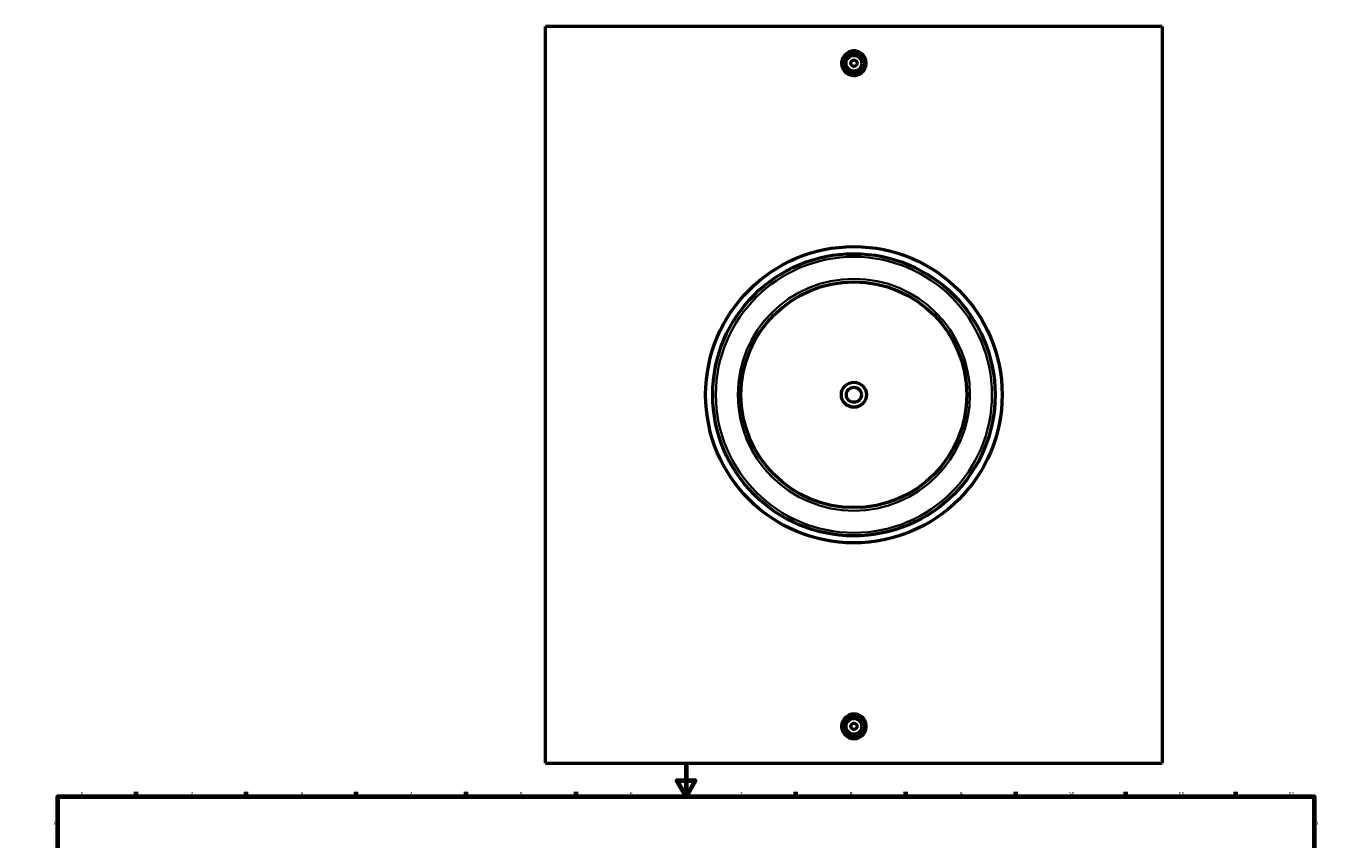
# Model space of a CAD drawing. Header units: millimetres. Extents: x -309 to 1498, y -360 to 1086.
# Tile 3 of 5: x 0 to 841, y 546 to 1065. Entities that reach past the tile are written whole.
import ezdxf

# ---------------------------------------------------------------- set-up
doc = ezdxf.new("R2010")
doc.units = ezdxf.units.MM
for name, color, linetype, lineweight in [('Border (ANSI)', 7, 'Continuous', 70), ('Visible (ANSI)', 7, 'Continuous', 50), ('Visible Narrow (ANSI)', 7, 'Continuous', 35)]:
    doc.layers.add(name, color=color, linetype=linetype, lineweight=lineweight)
doc.styles.add('Note Text (ANSI)', font='tahoma.ttf')

# ---------------------------------------------------------------- blocks, each defined once
blk = doc.blocks.new('Borders Default Border')
at = {"layer": 'Border (ANSI)'}
for p, q in [((70.08, 574), (70.08, 576.8)), ((140.17, 574), (140.17, 576.8)), ((210.25, 574), (210.25, 576.8)), ((280.33, 574), (280.33, 576.8)), ((350.42, 574), (350.42, 576.8)), ((490.58, 574), (490.58, 576.8)), ((560.67, 574), (560.67, 576.8)), ((630.75, 574), (630.75, 576.8)), ((700.83, 574), (700.83, 576.8)), ((770.92, 574), (770.92, 576.8)), ((20, 519.75), (17.2, 519.75)), ((821, 519.75), (823.8, 519.75)), ((20, 445.5), (17.2, 445.5)), ((821, 445.5), (823.8, 445.5)), ((20, 371.25), (17.2, 371.25)), ((821, 371.25), (823.8, 371.25)), ((20, 222.75), (17.2, 222.75)), ((821, 222.75), (823.8, 222.75)), ((20, 148.5), (17.2, 148.5)), ((821, 148.5), (823.8, 148.5)), ((20, 74.25), (17.2, 74.25)), ((821, 74.25), (823.8, 74.25)), ((70.08, 20), (70.08, 17.2)), ((140.17, 20), (140.17, 17.2)), ((210.25, 20), (210.25, 17.2)), ((280.33, 20), (280.33, 17.2)), ((350.42, 20), (350.42, 17.2)), ((490.58, 20), (490.58, 17.2)), ((560.67, 20), (560.67, 17.2)), ((630.75, 20), (630.75, 17.2)), ((700.83, 20), (700.83, 17.2)), ((770.92, 20), (770.92, 17.2))]:
    blk.add_line(p, q, dxfattribs=at)
at = {"layer": 'Border (ANSI)', "flags": 128}
for points in [[(420.5, 594), (420.5, 574), (414.73, 584), (426.27, 584), (420.5, 574)], [(20, 20), (20, 574), (821, 574), (821, 20), (20, 20)], [(0, 297), (20, 297), (10, 302.77), (10, 291.23), (20, 297)], [(841, 297), (821, 297), (831, 302.77), (831, 291.23), (821, 297)], [(420.5, 0), (420.5, 20), (414.73, 10), (426.27, 10), (420.5, 20)]]:
    blk.add_lwpolyline(points, dxfattribs=at)
at = {"layer": 'Border (ANSI)', "color": 5, "true_color": 0x0000ff, "char_height": 2.4, "attachment_point": 7, "style": 'Note Text (ANSI)'}
for s, insert in [('1', (34.5, 574.4)), ('2', (104.4, 574.4)), ('3', (174.46, 574.35)), ('4', (244.45, 574.4)), ('5', (314.67, 574.35)), ('6', (384.69, 574.35)), ('7', (454.8, 574.4)), ('8', (524.84, 574.35)), ('9', (594.92, 574.35)), ('10', (664.35, 574.35)), ('11', (734.43, 574.4)), ('12', (804.52, 574.4)), ('A', (17.38, 555.68)), ('A', (821.58, 555.68)), ('B', (17.67, 481.43)), ('B', (821.87, 481.43)), ('C', (17.51, 407.13)), ('C', (821.71, 407.13)), ('D', (17.52, 332.93)), ('D', (821.72, 332.93)), ('E', (17.71, 258.68)), ('E', (821.91, 258.68)), ('F', (17.78, 184.43)), ('F', (821.98, 184.43)), ('G', (17.4, 110.13)), ('G', (821.6, 110.13)), ('H', (17.53, 35.93)), ('H', (821.73, 35.93)), ('1', (34.5, 17.2)), ('2', (104.4, 17.2)), ('3', (174.46, 17.15)), ('4', (244.45, 17.2)), ('5', (314.67, 17.15)), ('6', (384.69, 17.15)), ('7', (454.8, 17.2)), ('8', (524.84, 17.15)), ('9', (594.92, 17.15)), ('10', (664.35, 17.15)), ('11', (734.43, 17.2)), ('12', (804.52, 17.2))]:
    blk.add_mtext(s, dxfattribs=dict(at, insert=insert))

msp = doc.modelspace()

# ---------------------------------------------------------------- linework, layer by layer
at = {"layer": 'Visible (ANSI)'}
for p, q in [((331.03, 595.16), (331.03, 1065.16)), ((724.03, 1065.16), (331.03, 1065.16)), ((724.03, 1065.16), (724.03, 595.16)), ((331.03, 595.16), (724.03, 595.16))]:
    msp.add_line(p, q, dxfattribs=at)
for centre, radius in [((527.53, 1041.66), 7), ((527.53, 1041.66), 5), ((527.53, 1041.66), 2), ((527.53, 830.16), 94.5), ((527.53, 830.16), 90), ((527.53, 830.16), 72), ((527.53, 830.16), 8), ((527.53, 830.16), 4.8), ((527.53, 618.66), 7), ((527.53, 618.66), 5), ((527.53, 618.66), 2)]:
    msp.add_circle(centre, radius, dxfattribs=at)
for points, knots in [([(535.38, 1041.66), (535.38, 1040.68), (535.19, 1039.63), (534.38, 1037.69), (533.78, 1036.81), (532.38, 1035.42), (531.5, 1034.82), (529.57, 1034.02), (528.52, 1033.82), (526.55, 1033.82), (525.5, 1034.02), (523.56, 1034.82), (522.68, 1035.42), (521.28, 1036.81), (520.68, 1037.69), (519.88, 1039.63), (519.68, 1040.68), (519.68, 1041.66), (519.68, 1042.65), (519.88, 1043.7), (520.68, 1045.63), (521.28, 1046.51), (522.68, 1047.9), (523.56, 1048.51), (525.5, 1049.31), (526.55, 1049.5), (528.52, 1049.5), (529.57, 1049.31), (531.5, 1048.51), (532.38, 1047.9), (533.78, 1046.51), (534.38, 1045.63), (535.19, 1043.7), (535.38, 1042.65), (535.38, 1041.66)], [2.364652, 2.364652, 2.364652, 2.364652, 2.660287, 2.660287, 2.955923, 2.955923, 3.25145, 3.25145, 3.546978, 3.546978, 3.842506, 3.842506, 4.138034, 4.138034, 4.433669, 4.433669, 4.729304, 4.729304, 4.729304, 5.02494, 5.02494, 5.320575, 5.320575, 5.616103, 5.616103, 5.91163, 5.91163, 6.207158, 6.207158, 6.502686, 6.502686, 6.798321, 6.798321, 7.093957, 7.093957, 7.093957, 7.093957]), ([(535.38, 618.66), (535.38, 617.68), (535.19, 616.63), (534.38, 614.69), (533.78, 613.81), (532.38, 612.42), (531.5, 611.82), (529.57, 611.02), (528.52, 610.82), (526.55, 610.82), (525.5, 611.02), (523.56, 611.82), (522.68, 612.42), (521.28, 613.81), (520.68, 614.69), (519.88, 616.63), (519.68, 617.68), (519.68, 619.65), (519.88, 620.7), (520.68, 622.63), (521.28, 623.51), (522.68, 624.9), (523.56, 625.51), (525.5, 626.31), (526.55, 626.5), (528.52, 626.5), (529.57, 626.31), (531.5, 625.51), (532.38, 624.9), (533.78, 623.51), (534.38, 622.63), (535.19, 620.7), (535.38, 619.65), (535.38, 618.66)], [0, 0, 0, 0, 0.295635, 0.295635, 0.59127, 0.59127, 0.886798, 0.886798, 1.182326, 1.182326, 1.477854, 1.477854, 1.773382, 1.773382, 2.069017, 2.069017, 2.364652, 2.364652, 2.660287, 2.660287, 2.955923, 2.955923, 3.25145, 3.25145, 3.546978, 3.546978, 3.842506, 3.842506, 4.138034, 4.138034, 4.433669, 4.433669, 4.729304, 4.729304, 4.729304, 4.729304])]:
    msp.add_open_spline(points, degree=3, knots=knots, dxfattribs=at)
at = {"layer": 'Visible Narrow (ANSI)'}
for radius in [88, 74]:
    msp.add_circle((527.53, 830.16), radius, dxfattribs=at)

# ---------------------------------------------------------------- block references
msp.add_blockref('Borders Default Border', (0, 0))

doc.saveas('drawing.dxf')
